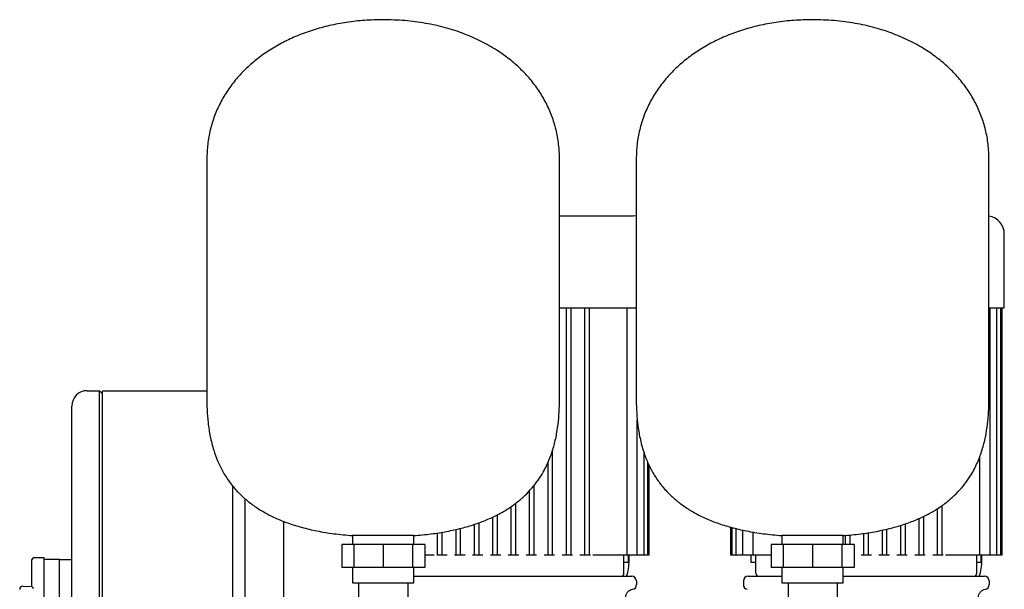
# Model space of a CAD drawing. Header units: millimetres. Extents: x 16 to 1365, y 18 to 764.
# Tile 8 of 8: x 703 to 1345, y 393 to 764. Entities that reach past the tile are written whole.
import ezdxf

# ---------------------------------------------------------------- set-up
doc = ezdxf.new("R2010")
doc.units = ezdxf.units.MM

msp = doc.modelspace()

# ---------------------------------------------------------------- linework, layer by layer
at = {"color": 7, "linetype": 'Continuous', "lineweight": 25}
for p, q in [((824.85, 672.94), (824.85, 517.94)), ((1054.85, 517.94), (1054.85, 672.94)), ((1104.85, 672.94), (1104.85, 517.94)), ((1334.85, 517.94), (1334.85, 672.94)), ((1054.85, 636.14), (1102.85, 636.14)), ((1104.85, 635.97), (1102.85, 636.14)), ((1344.85, 576.14), (1344.85, 624.14)), ((1054.85, 576.14), (1104.85, 576.14)), ((1059.35, 415.14), (1059.35, 576.14)), ((1062.35, 415.14), (1062.35, 576.14)), ((1071.35, 415.14), (1071.35, 576.14)), ((1074.35, 415.14), (1074.35, 576.14)), ((1098.91, 415.14), (1098.91, 576.14)), ((1334.85, 576.14), (1344.85, 576.14)), ((1335.55, 415.14), (1335.55, 576.14)), ((1339.97, 415.14), (1339.97, 576.14)), ((1342.52, 415.14), (1342.52, 576.14)), ((1343.35, 415.14), (1343.35, 576.14)), ((746.85, 522.14), (754.85, 522.14)), ((754.85, 502.14), (754.85, 522.14)), ((756.85, 520.14), (754.85, 522.14)), ((756.85, 522.14), (824.85, 522.14)), ((756.85, 502.14), (756.85, 522.14)), ((736.85, 502.14), (736.85, 512.14)), ((736.85, 272.14), (736.85, 502.14)), ((754.85, 272.14), (754.85, 502.14)), ((756.85, 272.14), (756.85, 502.14)), ((1105.55, 415.14), (1105.55, 503.06)), ((1050.35, 415.14), (1050.35, 483.65)), ((1109.97, 415.14), (1109.97, 481.65)), ((1047.35, 415.14), (1047.35, 475.59)), ((1112.52, 415.14), (1112.52, 475.12)), ((1328.91, 415.14), (1328.91, 479.44)), ((1113.35, 415.14), (1113.35, 473.42)), ((841.85, 272.14), (841.85, 460.03)), ((841.85, 262.14), (841.85, 460.03)), ((1035.35, 415.14), (1035.35, 457.06)), ((1038.35, 415.14), (1038.35, 460.57)), ((849.85, 262.14), (849.85, 451.63)), ((1023.35, 415.14), (1023.35, 446.71)), ((1026.35, 415.14), (1026.35, 448.8)), ((1301.35, 415.14), (1301.35, 445.31)), ((1304.35, 415.14), (1304.35, 447.41)), ((874.85, 437.05), (874.85, 368.19)), ((1011.35, 415.14), (1011.35, 439.83)), ((1014.35, 415.14), (1014.35, 441.23)), ((1289.35, 415.14), (1289.35, 438.9)), ((1292.35, 415.14), (1292.35, 440.3)), ((987.35, 415.14), (987.35, 431.73)), ((990.35, 415.14), (990.35, 432.4)), ((999.35, 415.14), (999.35, 434.99)), ((1002.35, 415.14), (1002.35, 436.1)), ((1166.35, 433.18), (1166.35, 415.14)), ((1167.18, 432.96), (1167.18, 415.14)), ((1169.72, 432.37), (1169.72, 415.14)), ((1174.15, 431.33), (1174.15, 415.14)), ((1265.35, 415.14), (1265.35, 431.29)), ((1268.35, 415.14), (1268.35, 431.96)), ((1277.35, 415.14), (1277.35, 434.41)), ((1280.35, 415.14), (1280.35, 435.35)), ((919.85, 427.65), (919.85, 421.94)), ((939.85, 427.65), (919.85, 427.65)), ((959.85, 427.65), (939.85, 427.65)), ((959.85, 421.94), (959.85, 427.65)), ((975.35, 415.14), (975.35, 429.46)), ((978.35, 415.14), (978.35, 429.94)), ((1180.79, 430.05), (1180.79, 415.14)), ((1199.85, 427.65), (1199.85, 421.94)), ((1219.85, 427.65), (1199.85, 427.65)), ((1239.85, 427.65), (1219.85, 427.65)), ((1239.85, 421.94), (1239.85, 427.65)), ((1241.35, 421.94), (1241.35, 427.81)), ((1244.35, 421.94), (1244.35, 428.11)), ((1253.35, 415.14), (1253.35, 429.15)), ((1256.35, 415.14), (1256.35, 429.62)), ((912.79, 421.94), (912.79, 406.94)), ((920.71, 421.94), (912.79, 421.94)), ((920.71, 421.94), (920.71, 406.94)), ((939.85, 421.94), (920.71, 421.94)), ((939.85, 421.94), (939.85, 406.94)), ((958.98, 421.94), (939.85, 421.94)), ((958.98, 421.94), (958.98, 406.94)), ((966.91, 421.94), (958.98, 421.94)), ((966.91, 421.94), (966.91, 406.94)), ((1192.79, 421.94), (1192.79, 406.94)), ((1200.71, 421.94), (1192.79, 421.94)), ((1200.71, 421.94), (1200.71, 406.94)), ((1219.85, 421.94), (1200.71, 421.94)), ((1219.85, 421.94), (1219.85, 406.94)), ((1238.98, 421.94), (1219.85, 421.94)), ((1238.98, 421.94), (1238.98, 406.94)), ((1246.91, 421.94), (1238.98, 421.94)), ((1246.91, 421.94), (1246.91, 406.94)), ((710.85, 394.57), (710.85, 412.14)), ((718.85, 413.14), (711.85, 413.14)), ((718.85, 387.14), (718.85, 413.14)), ((728.85, 412.14), (718.85, 412.14)), ((728.85, 412.14), (736.85, 412.14)), ((728.85, 402.14), (728.85, 412.14)), ((966.91, 415.14), (971.71, 415.14)), ((971.71, 415.14), (973.15, 415.14)), ((974.74, 415.14), (975.35, 415.14)), ((975.35, 415.14), (978.35, 415.14)), ((978.35, 415.14), (981.55, 415.14)), ((986.42, 415.14), (987.35, 415.14)), ((987.35, 415.14), (990.35, 415.14)), ((990.35, 415.14), (993.23, 415.14)), ((998.09, 415.14), (999.35, 415.14)), ((999.35, 415.14), (1002.35, 415.14)), ((1002.35, 415.14), (1004.9, 415.14)), ((1009.77, 415.14), (1011.35, 415.14)), ((1011.35, 415.14), (1014.35, 415.14)), ((1014.35, 415.14), (1016.58, 415.14)), ((1021.44, 415.14), (1023.35, 415.14)), ((1023.35, 415.14), (1026.35, 415.14)), ((1026.35, 415.14), (1028.25, 415.14)), ((1033.12, 415.14), (1035.35, 415.14)), ((1035.35, 415.14), (1038.35, 415.14)), ((1038.35, 415.14), (1039.93, 415.14)), ((1044.79, 415.14), (1047.35, 415.14)), ((1047.35, 415.14), (1050.35, 415.14)), ((1050.35, 415.14), (1051.61, 415.14)), ((1056.47, 415.14), (1059.35, 415.14)), ((1059.35, 415.14), (1062.35, 415.14)), ((1062.35, 415.14), (1063.28, 415.14)), ((1068.15, 415.14), (1071.35, 415.14)), ((1071.35, 415.14), (1074.35, 415.14)), ((1074.35, 415.14), (1074.96, 415.14)), ((1076.55, 415.14), (1077.99, 415.14)), ((1077.99, 415.14), (1097.41, 415.14)), ((1096.85, 403.14), (1096.85, 415.14)), ((1097.41, 415.14), (1098.91, 415.14)), ((1098.91, 415.14), (1104.05, 415.14)), ((1099.85, 410.14), (1099.85, 415.14)), ((1100.23, 411.39), (1100.23, 415.14)), ((1104.05, 415.14), (1105.55, 415.14)), ((1105.55, 415.14), (1108.47, 415.14)), ((1108.47, 415.14), (1109.97, 415.14)), ((1109.97, 415.14), (1111.02, 415.14)), ((1111.02, 415.14), (1112.52, 415.14)), ((1112.52, 415.14), (1113.35, 415.14)), ((1166.35, 415.14), (1167.18, 415.14)), ((1167.18, 415.14), (1168.68, 415.14)), ((1168.68, 415.14), (1169.72, 415.14)), ((1169.72, 415.14), (1171.22, 415.14)), ((1171.22, 415.14), (1174.15, 415.14)), ((1174.15, 415.14), (1175.65, 415.14)), ((1175.65, 415.14), (1180.79, 415.14)), ((1179.85, 410.14), (1179.85, 415.14)), ((1180.79, 415.14), (1182.29, 415.14)), ((1182.29, 415.14), (1192.79, 415.14)), ((1182.85, 403.14), (1182.85, 415.14)), ((1251.44, 415.14), (1253.35, 415.14)), ((1253.35, 415.14), (1256.35, 415.14)), ((1256.35, 415.14), (1258.25, 415.14)), ((1263.12, 415.14), (1265.35, 415.14)), ((1265.35, 415.14), (1268.35, 415.14)), ((1268.35, 415.14), (1269.93, 415.14)), ((1274.79, 415.14), (1277.35, 415.14)), ((1277.35, 415.14), (1280.35, 415.14)), ((1280.35, 415.14), (1281.61, 415.14)), ((1286.47, 415.14), (1289.35, 415.14)), ((1289.35, 415.14), (1292.35, 415.14)), ((1292.35, 415.14), (1293.28, 415.14)), ((1298.15, 415.14), (1301.35, 415.14)), ((1301.35, 415.14), (1304.35, 415.14)), ((1304.35, 415.14), (1304.96, 415.14)), ((1306.55, 415.14), (1307.99, 415.14)), ((1307.99, 415.14), (1327.41, 415.14)), ((1326.85, 403.14), (1326.85, 415.14)), ((1327.41, 415.14), (1328.91, 415.14)), ((1328.91, 415.14), (1334.05, 415.14)), ((1329.85, 410.14), (1329.85, 415.14)), ((1330.23, 411.39), (1330.23, 415.14)), ((1334.05, 415.14), (1335.55, 415.14)), ((1335.55, 415.14), (1338.47, 415.14)), ((1338.47, 415.14), (1339.97, 415.14)), ((1339.97, 415.14), (1341.02, 415.14)), ((1341.02, 415.14), (1342.52, 415.14)), ((1342.52, 415.14), (1343.35, 415.14)), ((920.71, 406.94), (912.79, 406.94)), ((919.85, 406.94), (919.85, 396.94)), ((939.85, 406.94), (920.71, 406.94)), ((958.98, 406.94), (939.85, 406.94)), ((966.91, 406.94), (958.98, 406.94)), ((959.85, 396.94), (959.85, 406.94)), ((1099.85, 410.14), (1096.85, 410.14)), ((1182.85, 410.14), (1179.85, 410.14)), ((1200.71, 406.94), (1192.79, 406.94)), ((1199.85, 406.94), (1199.85, 396.94)), ((1219.85, 406.94), (1200.71, 406.94)), ((1238.98, 406.94), (1219.85, 406.94)), ((1246.91, 406.94), (1238.98, 406.94)), ((1239.85, 396.94), (1239.85, 406.94)), ((1329.85, 410.14), (1326.85, 410.14)), ((728.85, 387.14), (728.85, 402.14)), ((959.85, 401.14), (1101.93, 401.14)), ((1104.93, 398.22), (1104.99, 395.72)), ((1174.77, 398.22), (1174.71, 395.72)), ((1177.77, 401.14), (1199.85, 401.14)), ((1239.85, 401.14), (1331.93, 401.14)), ((1334.93, 398.22), (1334.99, 395.72)), ((704.85, 394.64), (710.85, 394.57)), ((919.85, 396.94), (939.85, 396.94)), ((923.85, 396.94), (923.85, 366.94)), ((939.85, 396.94), (959.85, 396.94)), ((955.85, 396.94), (955.85, 366.94)), ((1199.85, 396.94), (1219.85, 396.94)), ((1203.85, 396.94), (1203.85, 366.94)), ((1219.85, 396.94), (1239.85, 396.94)), ((1235.85, 396.94), (1235.85, 366.94))]:
    msp.add_line(p, q, dxfattribs=at)
for centre, radius, start, end in [((1332.85, 624.14), 12, 0, 80.40593), ((746.85, 512.14), 10, 90, 180), ((711.85, 412.14), 1, 90, 180), ((1068.35, 411.39), 31.88, 341.23425, 0), ((1298.35, 411.39), 31.88, 341.23425, 0), ((1094.85, 403.14), 2, 270, 0), ((1101.93, 398.14), 3, 1.5, 90), ((1177.77, 398.14), 3, 90, 178.5), ((1184.85, 403.14), 2, 180, 270), ((1324.85, 403.14), 2, 270, 0), ((1331.93, 398.14), 3, 1.5, 90), ((704.85, 392.64), 2, 90, 180), ((1101.99, 395.64), 3, 279.27906, 1.50865), ((1177.71, 395.64), 3, 178.5, 261.50837), ((1331.99, 395.64), 3, 279.27906, 1.50865)]:
    msp.add_arc(centre, radius, start, end, dxfattribs=at)
for points, knots in [([(939.85, 763.94), (935.8, 763.85), (927.83, 763.69), (916.11, 762.35), (904.87, 760.24), (894.15, 757.32), (884.07, 753.66), (874.66, 749.32), (865.95, 744.32), (857.94, 738.69), (850.62, 732.4), (844.07, 725.48), (838.34, 717.93), (833.54, 709.85), (829.72, 701.26), (826.94, 692.2), (825.17, 682.71), (824.96, 676.22), (824.85, 672.94)], [0, 0, 0, 0, 0.074285, 0.146344, 0.216264, 0.284133, 0.350046, 0.412987, 0.474273, 0.534057, 0.592528, 0.651079, 0.708807, 0.766075, 0.823311, 0.881005, 0.939704, 1, 1, 1, 1]), ([(1054.85, 672.94), (1054.74, 676.22), (1054.53, 682.69), (1052.76, 692.16), (1050, 701.2), (1046.19, 709.78), (1041.44, 717.8), (1035.82, 725.25), (1029.38, 732.1), (1022.15, 738.38), (1013.66, 744.42), (1003.78, 750.03), (992.46, 754.98), (980.31, 758.92), (967.41, 761.78), (953.84, 763.6), (944.57, 763.82), (939.85, 763.94)], [0, 0, 0, 0, 0.060169, 0.118747, 0.176322, 0.233437, 0.290581, 0.347144, 0.404488, 0.462899, 0.522613, 0.595651, 0.67106, 0.749042, 0.829764, 0.913371, 1, 1, 1, 1]), ([(1219.85, 763.94), (1215.8, 763.85), (1207.83, 763.69), (1196.11, 762.35), (1184.87, 760.24), (1174.15, 757.32), (1164.07, 753.66), (1154.66, 749.32), (1145.95, 744.32), (1137.94, 738.69), (1130.62, 732.4), (1124.07, 725.48), (1118.34, 717.93), (1113.54, 709.85), (1109.72, 701.26), (1106.94, 692.2), (1105.17, 682.71), (1104.96, 676.22), (1104.85, 672.94)], [0, 0, 0, 0, 0.074285, 0.146344, 0.216264, 0.284133, 0.350046, 0.412987, 0.474273, 0.534057, 0.592528, 0.651079, 0.708807, 0.766075, 0.823311, 0.881005, 0.939704, 1, 1, 1, 1]), ([(1334.85, 672.94), (1334.74, 676.22), (1334.53, 682.69), (1332.76, 692.16), (1330, 701.2), (1326.19, 709.78), (1321.44, 717.8), (1315.82, 725.25), (1309.38, 732.1), (1302.15, 738.38), (1293.66, 744.42), (1283.78, 750.03), (1272.46, 754.98), (1260.31, 758.92), (1247.41, 761.78), (1233.84, 763.6), (1224.57, 763.82), (1219.85, 763.94)], [0, 0, 0, 0, 0.0601693, 0.1187472, 0.176322, 0.2334374, 0.2905808, 0.3471441, 0.4044881, 0.4628994, 0.522613, 0.5956507, 0.6710598, 0.7490424, 0.8297643, 0.9133706, 1, 1, 1, 1]), ([(824.85, 517.94), (824.88, 515.21), (824.94, 509.61), (825.61, 501.04), (826.95, 492.17), (829.04, 483.86), (831.83, 476.23), (835.19, 469.33), (839.45, 462.65), (844.35, 456.73), (849.74, 451.55), (855.5, 447.04), (862.06, 442.87), (869.48, 439.08), (877.74, 435.75), (886.89, 432.9), (896.96, 430.56), (908.04, 428.72), (915.81, 428.02), (919.85, 427.65)], [0, 0, 0, 0, 0.055025, 0.113168, 0.17363, 0.235916, 0.286076, 0.33748, 0.390529, 0.44585, 0.492318, 0.541301, 0.593377, 0.649166, 0.709307, 0.773237, 0.842598, 0.917991, 1, 1, 1, 1]), ([(959.85, 427.65), (963.6, 427.99), (970.83, 428.63), (981.19, 430.28), (990.68, 432.36), (999.33, 434.87), (1007.17, 437.78), (1014.25, 441.06), (1020.8, 444.78), (1026.8, 448.96), (1032.22, 453.61), (1036.91, 458.54), (1040.91, 463.69), (1044.8, 469.86), (1048.31, 477.15), (1051.16, 485.53), (1053.06, 493.92), (1054.2, 502.18), (1054.77, 510.17), (1054.82, 515.39), (1054.85, 517.94)], [0, 0, 0, 0, 0.076143, 0.146582, 0.211777, 0.272204, 0.328343, 0.380681, 0.429702, 0.480357, 0.528177, 0.573716, 0.617464, 0.65983, 0.720948, 0.780346, 0.838246, 0.894493, 0.948637, 1, 1, 1, 1]), ([(1104.85, 517.94), (1104.88, 515.21), (1104.94, 509.61), (1105.61, 501.04), (1106.95, 492.17), (1109.04, 483.86), (1111.83, 476.23), (1115.19, 469.33), (1119.45, 462.65), (1124.35, 456.73), (1129.74, 451.55), (1135.5, 447.04), (1142.06, 442.87), (1149.48, 439.08), (1157.74, 435.75), (1166.89, 432.9), (1176.96, 430.56), (1188.04, 428.72), (1195.81, 428.02), (1199.85, 427.65)], [0, 0, 0, 0, 0.055025, 0.113168, 0.17363, 0.235916, 0.286076, 0.33748, 0.390529, 0.44585, 0.492318, 0.541301, 0.593377, 0.649166, 0.709307, 0.773237, 0.842598, 0.917991, 1, 1, 1, 1]), ([(1239.85, 427.65), (1243.6, 427.99), (1250.83, 428.63), (1261.19, 430.28), (1270.68, 432.36), (1279.33, 434.87), (1287.17, 437.78), (1294.25, 441.06), (1300.8, 444.78), (1306.8, 448.96), (1312.22, 453.61), (1316.91, 458.54), (1320.91, 463.69), (1324.8, 469.86), (1328.31, 477.15), (1331.16, 485.53), (1333.06, 493.92), (1334.2, 502.18), (1334.77, 510.17), (1334.82, 515.39), (1334.85, 517.94)], [0, 0, 0, 0, 0.076143, 0.146582, 0.211777, 0.272204, 0.328343, 0.380681, 0.429702, 0.480357, 0.528177, 0.573716, 0.617464, 0.65983, 0.720948, 0.780346, 0.838246, 0.894493, 0.948637, 1, 1, 1, 1]), ([(711.85, 393.1), (711.82, 393.14), (711.77, 393.21), (711.69, 393.32), (711.62, 393.42), (711.56, 393.5), (711.47, 393.63), (711.35, 393.79), (711.19, 394), (711.06, 394.18), (710.96, 394.33), (710.9, 394.44), (710.86, 394.52), (710.85, 394.55), (710.85, 394.57)], [0, 0, 0, 0, 0.06386, 0.12088, 0.171061, 0.214403, 0.250908, 0.383949, 0.499789, 0.63193, 0.749726, 0.839194, 0.922291, 1, 1, 1, 1]), ([(1098, 387.62), (1098.07, 388.21), (1098.22, 389.44), (1099.23, 391.04), (1100.7, 392.24), (1101.9, 392.53), (1102.48, 392.68)], [0, 0, 0, 0, 0.242056, 0.50001, 0.757959, 1, 1, 1, 1]), ([(1328.01, 387.68), (1328.07, 388.21), (1328.22, 389.44), (1329.23, 391.04), (1330.7, 392.24), (1331.9, 392.53), (1332.48, 392.68)], [0, 0, 0, 0, 0.242056, 0.50001, 0.757959, 1, 1, 1, 1])]:
    msp.add_open_spline(points, degree=3, knots=knots, dxfattribs=at)

doc.saveas('drawing.dxf')
